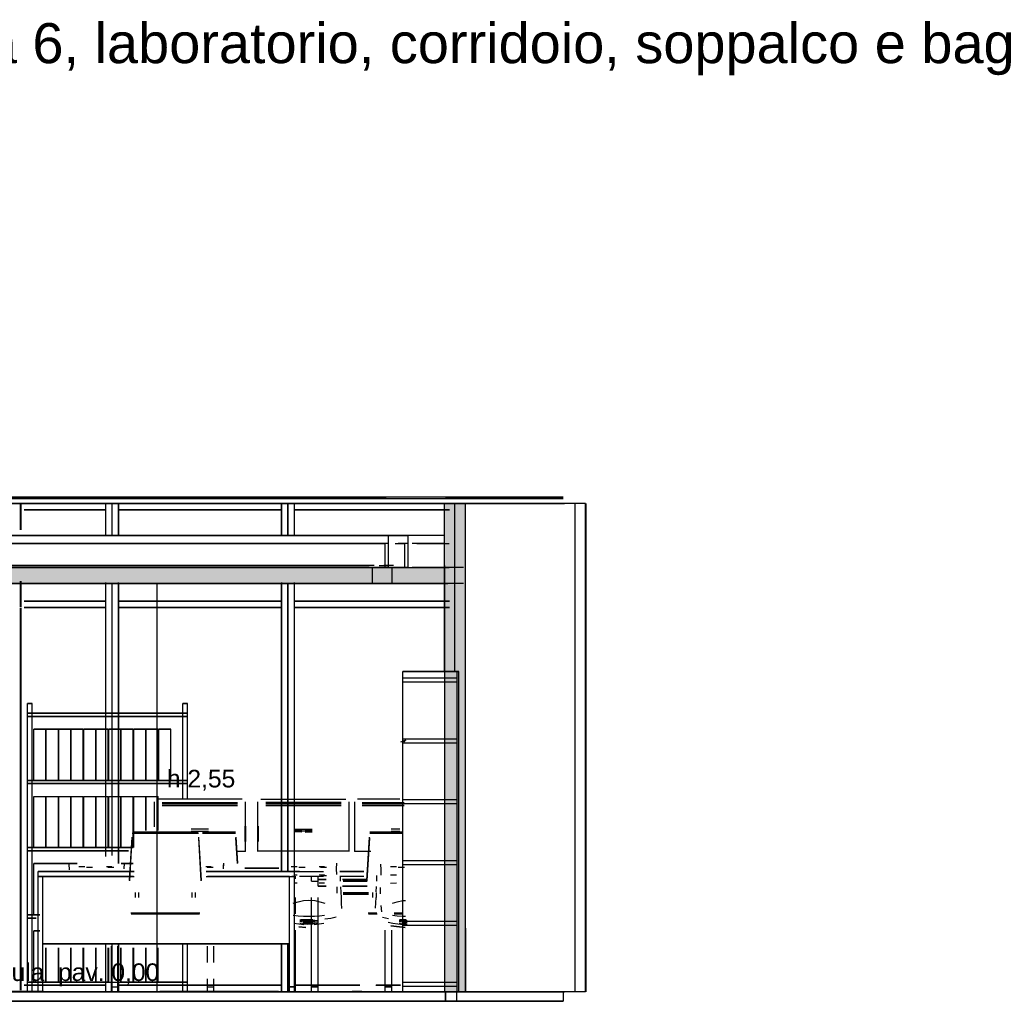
# Model space of a CAD drawing. Header units: millimetres. Extents: x -8297 to 34045, y -61360 to 6071.
# Tile 61 of 68: x 2852 to 9001, y -10060 to -3929. Entities that reach past the tile are written whole.
import ezdxf
from ezdxf.enums import TextEntityAlignment as Align

# ---------------------------------------------------------------- set-up
doc = ezdxf.new("R2010")
doc.units = ezdxf.units.MM
for name, color, linetype in [('S-QUOTE', 40, 'Continuous'), ('S-TAGLIO-CS', 9, 'Continuous'), ('S-TAGLIO-MURO', 7, 'Continuous'), ('S-TAGLIO-PAV', 33, 'Continuous'), ('S-TAGLIO-SOFF', 8, 'Continuous'), ('S-TESTI', 7, 'Continuous'), ('S-VISTA', 8, 'Continuous'), ('S-VISTA-ARREDI', 9, 'Continuous')]:
    doc.layers.add(name, color=color, linetype=linetype)
doc.styles.add('VISIO', font='arial.ttf')

msp = doc.modelspace()

# ---------------------------------------------------------------- hatches: boundary and pattern name
at = {"layer": 'S-TAGLIO-CS'}
msp.add_hatch(color=9, dxfattribs=at).paths.add_polyline_path([(5504, -7450), (5238, -7450), (2942, -7450), (854, -7450), (606, -7450), (396, -7450), (376, -7450), (376, -7352), (376, -7350), (396, -7350), (606, -7350), (1734, -7350), (2006, -7350), (5238, -7350), (5504, -7350), (5504, -7438), (5504, -7450)])
at = {"layer": 'S-TAGLIO-MURO'}
msp.add_hatch(color=7, dxfattribs=at).paths.add_polyline_path([(5522, -10000), (5504, -10000), (5504, -7338), (5504, -6950), (5522, -6950), (5636, -6950), (5636, -9604), (5636, -10000), (5522, -10000)])
at = {"layer": 'S-TAGLIO-PAV'}
for points in [[(3724, -10000), (2540, -10000), (2524, -10000), (2524, -9998), (3000, -9998), (3724, -9998), (3724, -10000)], [(4926, -10000), (3726, -10000), (3726, -9998), (4468, -9998), (4926, -9998), (4926, -10000)], [(5510, -10000), (5140, -10000), (5042, -10000), (5008, -10000), (4928, -10000), (4928, -9998), (4988, -9998), (5510, -9998), (5510, -10000)]]:
    msp.add_hatch(color=33, dxfattribs=at).paths.add_polyline_path(points)

# ---------------------------------------------------------------- linework, layer by layer
at = {"layer": 'S-QUOTE'}
msp.add_line((3710.9, -9998), (3710.9, -7450), dxfattribs=at)
at = {"layer": 'S-TAGLIO-CS'}
for p, q in [((5239, -7350), (2006.9, -7350)), ((5239, -7350), (5505, -7350)), ((5505, -7437.1), (5505, -7350)), ((5505, -7437.1), (5505, -7450)), ((2942.8, -7450), (854.5, -7450)), ((5239, -7450), (2942.8, -7450)), ((5505, -7450), (5239, -7450))]:
    msp.add_line(p, q, dxfattribs=at)
at = {"layer": 'S-TAGLIO-MURO'}
for p, q in [((5505, -6950), (5521.9, -6950)), ((5505, -7338.5), (5505, -6950)), ((5521.9, -6950), (5635, -6950)), ((5635, -9603.6), (5635, -6950)), ((5505, -7338.5), (5505, -10000)), ((5635, -9603.6), (5635, -10000)), ((5521.9, -10000), (5505, -10000)), ((5521.9, -10000), (5635, -10000))]:
    msp.add_line(p, q, dxfattribs=at)
at = {"layer": 'S-TAGLIO-PAV'}
for p, q in [((2999.4, -9998), (2523, -9998)), ((5007.9, -10000), (2539.8, -10000)), ((2999.4, -9998), (3723, -9998)), ((3723, -9999.2), (3723, -9998)), ((3723, -9999.2), (3723, -10000)), ((3723, -10000), (3724.8, -10000)), ((3724.9, -10000), (3726, -10000)), ((4468.1, -9998), (3726, -9998)), ((3726, -9999.2), (3726, -9998)), ((3726, -9999.2), (3726, -10000)), ((4468.1, -9998), (4926, -9998)), ((4926, -9998.8), (4926, -9998)), ((4926, -9998.8), (4926, -10000)), ((4928.1, -10000), (4926, -10000)), ((4928.1, -10000), (4929, -10000)), ((4988.9, -9998), (4929, -9998)), ((4929, -9998.2), (4929, -10000)), ((4988.9, -9998), (5510, -9998)), ((5041.6, -10000), (5007.9, -10000)), ((5141, -10000), (5041.6, -10000)), ((5141, -10000), (5510, -10000)), ((5510, -9999.8), (5510, -9998)), ((5510, -10052.4), (5510, -10000)), ((4931.2, -10060), (1274.6, -10060)), ((5007.9, -10060), (4931.2, -10060)), ((5041.6, -10060), (5007.9, -10060)), ((5141, -10060), (5041.6, -10060)), ((5510, -10060), (5141, -10060)), ((5510, -10052.4), (5510, -10060))]:
    msp.add_line(p, q, dxfattribs=at)
at = {"layer": 'S-TAGLIO-SOFF'}
for p, q in [((5007.9, -6920), (1274.6, -6920)), ((5041.6, -6920), (5007.9, -6920)), ((5141, -6920), (5041.6, -6920)), ((5141, -6920), (5510, -6920))]:
    msp.add_line(p, q, dxfattribs=at)
at = {"layer": 'S-VISTA'}
for p, q in [((400, -6920), (6245, -6920)), ((6245, -6910), (2255, -6910)), ((5580, -6920), (5510, -6920)), ((6245, -6920), (5580, -6920)), ((2370, -6950), (3389, -6950)), ((3390, -6950), (2371, -6950)), ((2857, -7115.5), (2857, -6955)), ((2857, -7115.5), (2857, -6955)), ((2857, -7115.5), (2857, -6955)), ((2857, -7115.5), (2857, -6955)), ((2861, -7115.5), (2861, -6955)), ((2861, -7115.5), (2861, -6955)), ((2861, -7115.5), (2861, -6955)), ((2861, -7115.5), (2861, -6955)), ((2879.5, -6990), (3389, -6990)), ((3389, -6990), (2880, -6990)), ((2880, -6990), (3389, -6990)), ((3390, -6990), (2880.5, -6990)), ((3389, -6950), (3429, -6950)), ((3389, -7150), (3389, -6950)), ((3389, -6990), (3389, -6950)), ((3389, -7141), (3389, -6990)), ((3389, -7141), (3389, -6990)), ((3430, -6950), (3390, -6950)), ((3390, -7150), (3390, -6950)), ((3390, -6990), (3390, -6950)), ((3429, -7150), (3429, -6950)), ((3429, -6950), (3469, -6950)), ((3429, -7150), (3429, -6950)), ((3430, -7150), (3430, -6950)), ((3470, -6950), (3430, -6950)), ((3430, -7150), (3430, -6950)), ((3469, -7150), (3469, -6950)), ((3469, -6950), (4487, -6950)), ((3469, -6990), (3469, -6950)), ((3469, -6990), (4487, -6990)), ((4488, -6990), (3469, -6990)), ((3469, -6990), (4488, -6990)), ((3469, -7141), (3469, -6990)), ((3469, -7141), (3469, -6990)), ((3470, -7150), (3470, -6950)), ((4488, -6950), (3470, -6950)), ((3470, -6990), (3470, -6950)), ((4488, -6990), (3470, -6990)), ((4487, -6950), (4527, -6950)), ((4487, -7150), (4487, -6950)), ((4487, -6990), (4487, -6950)), ((4528, -6950), (4488, -6950)), ((4488, -7150), (4488, -6950)), ((4488, -6990), (4488, -6950)), ((4488, -7141), (4488, -6990)), ((4488, -7141), (4488, -6990)), ((4527, -7150), (4527, -6950)), ((4527, -6950), (4567, -6950)), ((4527, -7150), (4527, -6950)), ((4528, -7150), (4528, -6950)), ((4568, -6950), (4528, -6950)), ((4528, -7150), (4528, -6950)), ((4567, -7150), (4567, -6950)), ((4567, -6950), (5586, -6950)), ((4567, -6990), (4567, -6950)), ((4567, -6990), (5535, -6990)), ((4568, -7150), (4568, -6950)), ((5587, -6950), (4568, -6950)), ((4568, -6990), (4568, -6950)), ((5536, -6990), (4568, -6990)), ((5535.1, -6990), (4568, -6990)), ((4568, -6990), (5535.1, -6990)), ((4568, -7141), (4568, -6990)), ((4568, -7141), (4568, -6990)), ((5505, -6950), (5570, -6950)), ((5505, -8000), (5505, -6950)), ((5570, -6950), (6255, -6950)), ((5570, -8000), (5570, -6950)), ((5586, -6950), (5626, -6950)), ((5627, -6950), (5587, -6950)), ((5627, -6950), (6255, -6950)), ((6255, -6950), (5627, -6950)), ((6320, -6950), (5635, -6950)), ((5635, -10000), (5635, -6950)), ((6385, -6950), (6320, -6950)), ((6320, -10000), (6320, -6950)), ((6385, -10000), (6385, -6950)), ((6385, -10000), (6385, -6950)), ((6389, -10000), (6389, -6950)), ((6389, -10000), (6389, -6950)), ((6389, -10000), (6389, -6950)), ((5155, -7150), (1071, -7150)), ((1877, -7150), (3205, -7150)), ((3213, -7150), (2855.5, -7150)), ((5503.3, -7150), (2891.9, -7150)), ((2899.1, -7150), (5277, -7150)), ((5277, -7150), (5155, -7150)), ((5155, -7200), (5155, -7150)), ((5277, -7200), (5277, -7150)), ((5277, -7200), (5277, -7150)), ((5155, -7200), (1071, -7200)), ((5155, -7200), (1071, -7200)), ((1091, -7200), (5135, -7200)), ((5135, -7350), (5135, -7200)), ((5155, -7350), (5155, -7200)), ((5196, -7200), (5257, -7200)), ((5277, -7200), (5216, -7200)), ((5277, -7200), (5216, -7200)), ((5257, -7350), (5257, -7200)), ((5277, -7350), (5277, -7200)), ((5277, -7350), (5277, -7200)), ((5503.3, -7200), (5302.4, -7200)), ((5503.3, -7200), (5302.4, -7200)), ((5332.6, -7200), (5533.5, -7200)), ((5155, -7350), (1071, -7350)), ((1091, -7350), (5135, -7350)), ((5065, -7338), (1161, -7338)), ((5065, -7350), (1161, -7350)), ((1171, -7350), (5055, -7350)), ((1191, -7338), (5035, -7338)), ((1191, -7350), (5035, -7350)), ((5055, -7450), (5055, -7350)), ((5096, -7338), (5157, -7338)), ((5096, -7350), (5157, -7350)), ((5116, -7350), (5177, -7350)), ((5187, -7338), (5126, -7338)), ((5187, -7350), (5126, -7350)), ((5135, -7350), (5257, -7350)), ((5277, -7350), (5155, -7350)), ((5177, -7450), (5177, -7350)), ((5177, -7450), (5177, -7350)), ((5257, -7350), (5206.8, -7350)), ((5223.6, -7350), (5526.1, -7350)), ((5226.4, -7350), (5277, -7350)), ((5503.3, -7350), (5302.4, -7350)), ((5525.6, -7350), (5322.8, -7350)), ((5332.6, -7350), (5533.5, -7350)), ((5570, -7350), (5505, -7350)), ((5505, -7450), (5505, -7350)), ((5622.7, -7350), (5570, -7350)), ((5570, -7450), (5570, -7350)), ((2857, -7597), (2857, -7436.5)), ((2857, -7597), (2857, -7436.5)), ((2857, -7597), (2857, -7436.5)), ((2857, -7597), (2857, -7436.5)), ((2861, -7597), (2861, -7436.5)), ((2861, -7597), (2861, -7436.5)), ((2861, -7597), (2861, -7436.5)), ((2861, -7597), (2861, -7436.5)), ((1171, -7450), (5055, -7450)), ((3305, -7450), (1777, -7450)), ((2229, -7450), (2857, -7450)), ((2853.3, -7450), (5526.1, -7450)), ((2854.6, -7450), (3313, -7450)), ((5177, -7450), (2874.6, -7450)), ((5525.6, -7450), (2888.8, -7450)), ((3161, -7450), (2890, -7450)), ((2893.8, -7450), (5503.8, -7450)), ((3389, -9154.6), (3389, -7443.1)), ((3389, -9154.6), (3389, -7443.1)), ((3389, -9150), (3389, -7450)), ((3390, -9150), (3390, -7450)), ((3429, -9150), (3429, -7450)), ((3429, -9150), (3429, -7450)), ((3430, -9150), (3430, -7450)), ((3430, -9150), (3430, -7450)), ((3469, -9154.6), (3469, -7443.1)), ((3469, -9154.6), (3469, -7443.1)), ((3469, -9200), (3469, -7450)), ((3470, -9200), (3470, -7450)), ((4487, -9250), (4487, -7450)), ((4488, -9204.9), (4488, -7443.1)), ((4488, -9204.9), (4488, -7443.1)), ((4488, -9250), (4488, -7450)), ((4527, -9250), (4527, -7450)), ((4527, -9250), (4527, -7450)), ((4528, -9250), (4528, -7450)), ((4528, -9250), (4528, -7450)), ((4567, -9250), (4567, -7450)), ((4568, -9204.9), (4568, -7443.1)), ((4568, -9204.9), (4568, -7443.1)), ((4568, -9250), (4568, -7450)), ((5055, -7450), (5177, -7450)), ((5570, -7450), (5505, -7450)), ((5622.7, -7450), (5570, -7450)), ((2879.5, -7560), (3389, -7560)), ((3390, -7560), (2880.5, -7560)), ((3389, -7600), (3389, -7560)), ((3390, -7600), (3390, -7560)), ((3469, -7560), (4487, -7560)), ((3469, -7600), (3469, -7560)), ((4488, -7560), (3470, -7560)), ((3470, -7600), (3470, -7560)), ((4487, -7600), (4487, -7560)), ((4488, -7600), (4488, -7560)), ((4567, -7560), (5535, -7560)), ((4567, -7600), (4567, -7560)), ((5536, -7560), (4568, -7560)), ((4568, -7600), (4568, -7560)), ((2857, -9990), (2857, -7603)), ((2857, -9990), (2857, -7603)), ((2857, -9990), (2857, -7603)), ((2857, -9990), (2857, -7603)), ((2861, -9990), (2861, -7603)), ((2861, -9990), (2861, -7603)), ((2861, -9990), (2861, -7603)), ((2861, -9990), (2861, -7603)), ((2879.5, -7600), (3389, -7600)), ((3390, -7600), (2880.5, -7600)), ((3469, -7600), (4487, -7600)), ((4488, -7600), (3470, -7600)), ((4567, -7600), (5535, -7600)), ((5536, -7600), (4568, -7600)), ((3389, -10000), (3389, -9700)), ((3389, -9960), (3389, -9708.3)), ((3389, -9960), (3389, -9708.3)), ((3390, -10000), (3390, -9700)), ((3429, -10000), (3429, -9700)), ((3429, -10000), (3429, -9700)), ((3430, -10000), (3430, -9700)), ((3430, -10000), (3430, -9700)), ((3469, -10000), (3469, -9700)), ((3469, -9960), (3469, -9708.3)), ((3469, -9960), (3469, -9708.3)), ((3470, -10000), (3470, -9700)), ((4487, -10000), (4487, -9700)), ((4488, -10000), (4488, -9700)), ((4488, -9960), (4488, -9708.3)), ((4488, -9960), (4488, -9708.3)), ((4527, -10000), (4527, -9700)), ((4527, -10000), (4527, -9700)), ((4528, -10000), (4528, -9700)), ((4528, -10000), (4528, -9700)), ((4567, -10000), (4567, -9700)), ((4568, -10000), (4568, -9700)), ((4568, -9960), (4568, -9708.3)), ((4568, -9960), (4568, -9708.3)), ((2879.5, -9960), (3389, -9960)), ((3389, -9960), (2880, -9960)), ((2880, -9960), (3389, -9960)), ((3390, -9960), (2880.5, -9960)), ((3389, -10000), (3389, -9960)), ((3390, -10000), (3390, -9960)), ((3469, -9960), (4487, -9960)), ((3469, -10000), (3469, -9960)), ((4488, -9960), (3469, -9960)), ((3469, -9960), (4488, -9960)), ((4488, -9960), (3470, -9960)), ((3470, -10000), (3470, -9960)), ((4487, -10000), (4487, -9960)), ((4488, -10000), (4488, -9960)), ((4567, -9960), (4974.6, -9960)), ((4567, -10000), (4567, -9960)), ((4975.6, -9960), (4568, -9960)), ((4568, -10000), (4568, -9960)), ((4975.2, -9960), (4568, -9960)), ((4568, -9960), (4975.2, -9960)), ((5076.5, -9960), (5229.4, -9960)), ((5229.7, -9960), (5077, -9960)), ((5077, -9960), (5229.7, -9960)), ((5230.4, -9960), (5077.5, -9960)), ((2523, -9998), (3723, -9998)), ((2523, -9998), (3723, -9998)), ((2523, -9998), (3723, -9998)), ((2523, -9998), (3723, -9998)), ((2523, -10000), (3723, -10000)), ((2523, -10000), (3723, -10000)), ((2523, -10000), (3723, -10000)), ((2523, -10000), (3723, -10000)), ((2873, -9998), (3723, -9998)), ((2873, -9998), (3723, -9998)), ((2873, -9998), (3723, -9998)), ((2873, -9998), (3723, -9998)), ((2873, -9998), (3723, -9998)), ((2873, -9998), (3723, -9998)), ((2873, -9998), (3723, -9998)), ((2873, -9998), (3723, -9998)), ((2873, -10000), (3723, -10000)), ((2873, -10000), (3723, -10000)), ((2873, -10000), (3723, -10000)), ((2873, -10000), (3723, -10000)), ((2873, -10000), (3723, -10000)), ((2873, -10000), (3723, -10000)), ((2873, -10000), (3723, -10000)), ((2873, -10000), (3723, -10000)), ((2879.5, -10000), (3389, -10000)), ((3390, -10000), (2880.5, -10000)), ((3389, -10000), (3429, -10000)), ((3430, -10000), (3390, -10000)), ((3429, -10000), (3469, -10000)), ((3470, -10000), (3430, -10000)), ((3469, -10000), (4487, -10000)), ((4488, -10000), (3470, -10000)), ((3726, -9998), (4926, -9998)), ((3726, -9998), (4926, -9998)), ((3726, -9998), (4926, -9998)), ((3726, -9998), (4926, -9998)), ((3726, -9998), (4926, -9998)), ((3726, -9998), (4926, -9998)), ((3726, -9998), (4926, -9998)), ((3726, -9998), (4926, -9998)), ((3726, -9998), (4926, -9998)), ((3726, -9998), (4926, -9998)), ((3726, -9998), (4926, -9998)), ((3726, -9998), (4926, -9998)), ((3726, -10000), (4926, -10000)), ((3726, -10000), (4926, -10000)), ((3726, -10000), (4926, -10000)), ((3726, -10000), (4926, -10000)), ((3726, -10000), (4926, -10000)), ((3726, -10000), (4926, -10000)), ((3726, -10000), (4926, -10000)), ((3726, -10000), (4926, -10000)), ((3726, -10000), (4926, -10000)), ((3726, -10000), (4926, -10000)), ((3726, -10000), (4926, -10000)), ((3726, -10000), (4926, -10000)), ((4487, -10000), (4527, -10000)), ((4528, -10000), (4488, -10000)), ((4527, -10000), (4567, -10000)), ((4568, -10000), (4528, -10000)), ((4567, -10000), (5535, -10000)), ((5536, -10000), (4568, -10000)), ((4929, -9998), (5529, -9998)), ((4929, -9998), (5529, -9998)), ((4929, -9998), (5529, -9998)), ((4929, -9998), (5529, -9998)), ((4929, -9998), (5529, -9998)), ((4929, -9998), (5510, -9998)), ((4929, -9998), (5529, -9998)), ((4929, -9998), (5510, -9998)), ((4929, -9998), (5510, -9998)), ((4929, -9998), (5510, -9998)), ((4929, -10000), (5529, -10000)), ((4929, -10000), (5529, -10000)), ((4929, -10000), (5529, -10000)), ((4929, -10000), (5529, -10000)), ((4929, -10000), (5529, -10000)), ((4929, -10000), (5529, -10000)), ((4929, -10000), (5510, -10000)), ((4929, -10000), (5510, -10000)), ((4929, -10000), (5510, -10000)), ((4929, -10000), (5510, -10000)), ((5505, -10000), (5570, -10000)), ((5510, -9998), (5580, -9998)), ((5580, -10000), (5510, -10000)), ((5510, -10000), (5510, -10060)), ((5510, -10000), (5580, -10000)), ((5570, -10000), (6255, -10000)), ((5580, -9998), (6129, -9998)), ((6245, -10000), (5580, -10000)), ((5580, -10000), (5580, -10060)), ((5580, -10000), (6129, -10000)), ((6320, -10000), (5635, -10000)), ((6132, -9998), (6245, -9998)), ((6132, -10000), (6245, -10000)), ((6245, -10000), (6245, -10060)), ((6385, -10000), (6320, -10000)), ((400, -10060), (6245, -10060)), ((5580, -10060), (5510, -10060)), ((6245, -10060), (5580, -10060)), ((6245, -10030), (6245, -10060))]:
    msp.add_line(p, q, dxfattribs=at)
at = {"layer": 'S-VISTA-ARREDI'}
for p, q in [((5595, -8000), (5245, -8000)), ((5245, -8000), (5595, -8000)), ((5245, -10000), (5245, -8000)), ((5245, -10000), (5245, -8000)), ((5595, -8000), (5245, -8000)), ((5245, -8000), (5595, -8000)), ((5245, -10000), (5245, -8000)), ((5245, -10000), (5245, -8000)), ((5245, -8040), (5583, -8040)), ((5583, -10000), (5583, -8000)), ((5595, -10000), (5595, -8000)), ((5595, -10000), (5595, -8000)), ((5595, -10000), (5595, -8000)), ((5245, -8065), (5583, -8065)), ((2900, -8200), (2930, -8200)), ((2930, -8200), (2900, -8200)), ((2900, -10000), (2900, -8200)), ((2900, -10000), (2900, -8200)), ((2900, -8200), (2930, -8200)), ((2930, -8200), (2900, -8200)), ((2900, -10000), (2900, -8200)), ((2900, -10000), (2900, -8200)), ((2930, -10000), (2930, -8200)), ((2930, -10000), (2930, -8200)), ((2930, -8350), (2930, -8200)), ((2930, -8350), (2930, -8200)), ((3870, -8200), (3900, -8200)), ((3900, -8200), (3870, -8200)), ((3870, -8800), (3870, -8200)), ((3870, -8800), (3870, -8200)), ((3870, -8200), (3900, -8200)), ((3900, -8200), (3870, -8200)), ((3870, -8800), (3870, -8200)), ((3870, -8800), (3870, -8200)), ((3900, -8800), (3900, -8200)), ((3900, -8800), (3900, -8200)), ((3900, -8800), (3900, -8200)), ((3900, -8800), (3900, -8200)), ((2902, -8260), (3898, -8260)), ((3898, -8260), (2902, -8260)), ((2902, -8280), (3898, -8280)), ((3898, -8280), (2902, -8280)), ((2940, -8360), (3015, -8360)), ((3015, -8360), (2940, -8360)), ((2940, -8680), (2940, -8360)), ((3015, -8680), (3015, -8360)), ((3018, -8360), (3093, -8360)), ((3093, -8360), (3018, -8360)), ((3018, -8680), (3018, -8360)), ((3093, -8680), (3093, -8360)), ((3096, -8360), (3171, -8360)), ((3171, -8360), (3096, -8360)), ((3096, -8680), (3096, -8360)), ((3171, -8680), (3171, -8360)), ((3174, -8360), (3249, -8360)), ((3249, -8360), (3174, -8360)), ((3174, -8680), (3174, -8360)), ((3249, -8680), (3249, -8360)), ((3252, -8360), (3327, -8360)), ((3327, -8360), (3252, -8360)), ((3252, -8680), (3252, -8360)), ((3327, -8680), (3327, -8360)), ((3330, -8360), (3405, -8360)), ((3405, -8360), (3330, -8360)), ((3330, -8680), (3330, -8360)), ((3405, -8680), (3405, -8360)), ((3408, -8360), (3483, -8360)), ((3483, -8360), (3408, -8360)), ((3408, -8680), (3408, -8360)), ((3483, -8680), (3483, -8360)), ((3486, -8360), (3561, -8360)), ((3561, -8360), (3486, -8360)), ((3486, -8680), (3486, -8360)), ((3561, -8680), (3561, -8360)), ((3564, -8360), (3639, -8360)), ((3639, -8360), (3564, -8360)), ((3564, -8680), (3564, -8360)), ((3639, -8680), (3639, -8360)), ((3642, -8360), (3717, -8360)), ((3717, -8360), (3642, -8360)), ((3642, -8680), (3642, -8360)), ((3717, -8680), (3717, -8360)), ((3720, -8360), (3795, -8360)), ((3795, -8360), (3720, -8360)), ((3720, -8680), (3720, -8360)), ((3795, -8680), (3795, -8360)), ((3795, -8680), (3795, -8360)), ((5245, -8420), (5583, -8420)), ((5262, -8428), (5230, -8442)), ((5233, -8440), (5265, -8426)), ((5245, -8445), (5583, -8445)), ((5251, -8442), (5263, -8426.5)), ((2902, -8680), (3898, -8680)), ((3898, -8680), (2902, -8680)), ((2902, -8700), (3898, -8700)), ((3898, -8700), (2902, -8700)), ((2930, -8750), (2930, -8700)), ((2930, -8750), (2930, -8700)), ((2940, -8680), (3015, -8680)), ((3015, -8680), (2940, -8680)), ((3018, -8680), (3093, -8680)), ((3093, -8680), (3018, -8680)), ((3096, -8680), (3171, -8680)), ((3171, -8680), (3096, -8680)), ((3174, -8680), (3249, -8680)), ((3249, -8680), (3174, -8680)), ((3252, -8680), (3327, -8680)), ((3327, -8680), (3252, -8680)), ((3330, -8680), (3405, -8680)), ((3405, -8680), (3330, -8680)), ((3408, -8680), (3483, -8680)), ((3483, -8680), (3408, -8680)), ((3486, -8680), (3561, -8680)), ((3561, -8680), (3486, -8680)), ((3564, -8680), (3639, -8680)), ((3639, -8680), (3564, -8680)), ((3642, -8680), (3717, -8680)), ((3717, -8680), (3642, -8680)), ((3720, -8680), (3795, -8680)), ((3795, -8680), (3720, -8680)), ((2940, -8780), (3015, -8780)), ((2940, -9100), (2940, -8780)), ((3015, -9100), (3015, -8780)), ((3018, -8780), (3093, -8780)), ((3018, -9100), (3018, -8780)), ((3093, -9100), (3093, -8780)), ((3096, -8780), (3171, -8780)), ((3096, -9100), (3096, -8780)), ((3171, -9100), (3171, -8780)), ((3174, -8780), (3249, -8780)), ((3174, -9100), (3174, -8780)), ((3249, -9100), (3249, -8780)), ((3252, -8780), (3327, -8780)), ((3252, -9100), (3252, -8780)), ((3327, -9100), (3327, -8780)), ((3330, -8780), (3405, -8780)), ((3330, -9100), (3330, -8780)), ((3405, -9100), (3405, -8780)), ((3408, -8780), (3483, -8780)), ((3408, -9100), (3408, -8780)), ((3483, -9100), (3483, -8780)), ((3486, -8780), (3561, -8780)), ((3486, -9100), (3486, -8780)), ((3561, -9100), (3561, -8780)), ((3564, -8780), (3639, -8780)), ((3564, -9100), (3564, -8780)), ((3639, -8993.3), (3639, -8780)), ((3642, -8780), (3717, -8780)), ((3642, -8993.3), (3642, -8780)), ((3717, -8993.3), (3717, -8780)), ((3692, -8815), (3692, -8969)), ((3692, -8816), (3692, -8970)), ((4242, -8797), (3711, -8797)), ((4242, -8797), (3711, -8797)), ((3741, -8818), (4212, -8818)), ((3741, -8818), (4212, -8818)), ((3977, -8824), (3741, -8824)), ((3741, -8824), (4212, -8824)), ((3741, -8836), (4212, -8836)), ((4212, -8836), (3741, -8836)), ((4212, -8824), (3977, -8824)), ((4261, -9123), (4261, -8815)), ((4261, -9124), (4261, -8816)), ((4339, -9123), (4339, -8815)), ((4339, -9124), (4339, -8816)), ((4358, -8797), (4889, -8797)), ((4358, -8797), (4889, -8797)), ((4859, -8818), (4388, -8818)), ((4859, -8818), (4388, -8818)), ((4388, -8824), (4623, -8824)), ((4859, -8824), (4388, -8824)), ((4859, -8836), (4388, -8836)), ((4388, -8836), (4859, -8836)), ((4623, -8824), (4859, -8824)), ((4908, -8815), (4908, -9123)), ((4908, -8816), (4908, -9124)), ((4942, -8815), (4942, -9123)), ((4942, -8816), (4942, -9124)), ((5226.5, -8797), (4961, -8797)), ((5226.5, -8797), (4961, -8797)), ((4991, -8818), (5252.7, -8818)), ((4991, -8818), (5252.7, -8818)), ((5227, -8824), (4991, -8824)), ((4991, -8824), (5252.7, -8824)), ((4991, -8836), (5252.7, -8836)), ((5252.7, -8836), (4991, -8836)), ((5245, -8800), (5583, -8800)), ((5245, -8825), (5583, -8825)), ((4259, -8965), (4259, -9061)), ((4259, -9062), (4259, -8965)), ((4259, -8966), (4259, -9062)), ((4261, -8965), (4261, -9061)), ((4261, -8966), (4261, -9062)), ((4339, -8965), (4339, -9061)), ((4339, -8966), (4339, -9062)), ((4341, -8965), (4341, -9061)), ((4341, -9062), (4341, -8965)), ((4341, -8966), (4341, -9062)), ((3537, -9305), (3554, -9035)), ((3553, -9038), (3537, -9308)), ((3555, -9009), (3968, -9009)), ((3556, -9001), (3967, -9001)), ((4031, -8985), (3922, -8985)), ((3922, -8997), (4031, -8997)), ((3969, -9035), (3986, -9305)), ((3986, -9308), (3970, -9038)), ((3994, -9001), (4200, -9001)), ((3994, -9009), (4200, -9009)), ((4202, -9035), (4212.2, -9197)), ((4212.2, -9200), (4202, -9038)), ((4569, -8985), (4678, -8985)), ((4569, -8989), (4613, -8990)), ((4678, -8997), (4569, -8997)), ((4613, -9003), (4569, -9002)), ((4678, -8989), (4634, -8990)), ((4634, -9003), (4678, -9002)), ((5019, -9305), (5036, -9035)), ((5036, -9038), (5019, -9308)), ((5038, -9001), (5244, -9001)), ((5038, -9009), (5244, -9009)), ((5226.5, -8985), (5172, -8985)), ((5172, -8997), (5226.5, -8997)), ((2902, -9100), (3531.1, -9100)), ((3531.1, -9100), (2902, -9100)), ((2930, -9200), (2930, -9100)), ((2930, -9200), (2930, -9100)), ((2940, -9100), (3015, -9100)), ((3015, -9100), (2940, -9100)), ((3018, -9100), (3093, -9100)), ((3093, -9100), (3018, -9100)), ((3096, -9100), (3171, -9100)), ((3171, -9100), (3096, -9100)), ((3174, -9100), (3249, -9100)), ((3249, -9100), (3174, -9100)), ((3252, -9100), (3327, -9100)), ((3327, -9100), (3252, -9100)), ((3330, -9100), (3405, -9100)), ((3405, -9100), (3330, -9100)), ((3408, -9100), (3483, -9100)), ((3483, -9100), (3408, -9100)), ((3486, -9100), (3561, -9100)), ((3561, -9100), (3486, -9100)), ((2902, -9120), (3531.1, -9120)), ((3531.1, -9120), (2902, -9120)), ((4209.3, -9123), (4261, -9123)), ((4908, -9123), (4339, -9123)), ((4942, -9123), (5045.5, -9123)), ((2940, -9200), (3015, -9200)), ((3015, -9200), (2940, -9200)), ((2940, -9520), (2940, -9200)), ((3018, -9200), (3093, -9200)), ((3093, -9200), (3018, -9200)), ((3096, -9200), (3171, -9200)), ((3171, -9200), (3096, -9200)), ((3159, -9203), (3160, -9238)), ((3159, -9203), (3160, -9238)), ((3159, -9203), (3160, -9238)), ((3174, -9200), (3211.5, -9200)), ((3211.5, -9200), (3174, -9200)), ((3221, -9218), (3258, -9217)), ((3394, -9217), (3428, -9217)), ((3486, -9200), (3561, -9200)), ((3561, -9200), (3486, -9200)), ((3504, -9233), (3506, -9197)), ((3504, -9233), (3506, -9197)), ((3504, -9233), (3506, -9197)), ((4014, -9217), (4048, -9217)), ((4124, -9233), (4126, -9197)), ((4125, -9215), (4126, -9197)), ((4125, -9215), (4126, -9197)), ((4486, -9203), (4487, -9238)), ((4486, -9203), (4487, -9238)), ((4486, -9203), (4487, -9238)), ((4548, -9218), (4585, -9217)), ((4548, -9218), (4585, -9217)), ((4548, -9218), (4585, -9217)), ((4721, -9217), (4755, -9217)), ((4831, -9233), (4833, -9197)), ((4831, -9233), (4833, -9197)), ((4831, -9233), (4833, -9197)), ((5106, -9203), (5107, -9238)), ((5106, -9203), (5107, -9238)), ((5106, -9203), (5107, -9238)), ((5168, -9218), (5205, -9217)), ((5245, -9180), (5583, -9180)), ((5245, -9205), (5583, -9205)), ((2967, -9250), (3567, -9250)), ((3567, -9250), (2967, -9250)), ((2967, -9280), (2967, -9250)), ((2967, -9280), (2967, -9250)), ((2967, -9280), (3567, -9280)), ((2967, -9280), (2997, -9280)), ((2997, -9280), (2967, -9280)), ((2967, -10000), (2967, -9280)), ((2967, -10000), (2967, -9280)), ((2997, -10000), (2997, -9280)), ((2997, -10000), (2997, -9280)), ((2997, -9280), (3561.7, -9280)), ((3561.7, -9280), (2997, -9280)), ((2997, -9700), (2997, -9280)), ((2997, -9700), (2997, -9280)), ((3307, -9224), (3268, -9225)), ((3440, -9224), (3403, -9225)), ((3500, -9250), (3550, -9250)), ((3550, -9250), (3500, -9250)), ((4017, -9250), (4567, -9250)), ((4567, -9250), (4017, -9250)), ((4017, -9280), (4567, -9280)), ((4060, -9224), (4023, -9225)), ((4023.7, -9280), (4537, -9280)), ((4537, -9280), (4023.7, -9280)), ((4200, -9250), (4450, -9250)), ((4450, -9250), (4200, -9250)), ((4450, -9250), (4200, -9250)), ((4200, -9250), (4450, -9250)), ((4320, -9228), (4256.7, -9228)), ((4256.7, -9228), (4320, -9228)), ((4320, -9250), (4256.7, -9250)), ((4256.7, -9250), (4320, -9250)), ((4280, -9228), (4470, -9228)), ((4470, -9228), (4280, -9228)), ((4280, -9250), (4470, -9250)), ((4470, -9250), (4280, -9250)), ((4537, -9280), (4567, -9280)), ((4537, -10000), (4537, -9280)), ((4537, -9700), (4537, -9280)), ((4537, -9700), (4537, -9280)), ((4550, -9250), (4600, -9250)), ((4600, -9250), (4550, -9250)), ((4550, -9250), (4650, -9250)), ((4567, -9280), (4552, -9280)), ((4566.5, -9269.5), (4585, -9269)), ((4567, -9280), (4567, -9250)), ((4567, -9280), (4567, -9250)), ((4567, -10000), (4567, -9280)), ((4567, -10000), (4567, -9280)), ((4575, -9294), (4575, -9278)), ((4634, -9224), (4595, -9225)), ((4600, -9278), (4650, -9278)), ((4650, -9250), (4750, -9250)), ((4650, -9278), (4750, -9278)), ((4675, -9278), (4715, -9278)), ((4675, -9310), (4675, -9278)), ((4715, -9310), (4715, -9278)), ((4721, -9269), (4755, -9268)), ((4721, -9269), (4755, -9268)), ((4721, -9269), (4755, -9268)), ((4767, -9224), (4730, -9225)), ((4767, -9276), (4730, -9277)), ((4767, -9276), (4730, -9277)), ((4767, -9276), (4730, -9277)), ((4832, -9268), (4831, -9233)), ((4850, -9250), (5000, -9250)), ((5000, -9250), (4850, -9250)), ((5000, -9250), (4850, -9250)), ((4850, -9250), (5000, -9250)), ((4850, -9278), (5000, -9278)), ((4856, -9310), (4855, -9276)), ((4856, -9310), (4855, -9276)), ((4856, -9310), (4855, -9276)), ((5080, -9275), (5079, -9309)), ((5080, -9275), (5079, -9309)), ((5080, -9275), (5079, -9309)), ((5107, -9238), (5107, -9272)), ((5107, -9238), (5107, -9272)), ((5107, -9238), (5107, -9272)), ((5168, -9270), (5205, -9269)), ((5168, -9270), (5205, -9269)), ((5168, -9270), (5205, -9269)), ((5254, -9224), (5215, -9225)), ((4566.5, -9320.5), (4585, -9320)), ((4675, -9310), (4715, -9310)), ((4675, -9310), (4715, -9310)), ((4715, -9300), (4766, -9300)), ((4766, -9300), (4715, -9300)), ((4715, -9340), (4715, -9300)), ((4715, -9340), (4715, -9300)), ((4715, -9340), (4766, -9340)), ((4766, -9340), (4715, -9340)), ((4721, -9320), (4755, -9320)), ((4721, -9320), (4755, -9320)), ((4721, -9320), (4755, -9320)), ((4833, -9344), (4833, -9385)), ((4859, -9378), (4858, -9344)), ((4859, -9378), (4858, -9344)), ((4859, -9378), (4858, -9344)), ((4867.9, -9300), (5020.7, -9300)), ((5020.7, -9300), (4867.9, -9300)), ((4867.9, -9340), (5020.7, -9340)), ((5020.7, -9340), (4867.9, -9340)), ((4871.1, -9310), (5022.6, -9310)), ((5022.6, -9310), (4871.1, -9310)), ((5077, -9343), (5076, -9377)), ((5077, -9343), (5076, -9377)), ((5077, -9343), (5076, -9377)), ((5168, -9321), (5205, -9320)), ((3573, -9381), (3573, -9412)), ((3573, -9381), (3573, -9412)), ((3596, -9412), (3596, -9381)), ((3596, -9412), (3596, -9381)), ((3927, -9381), (3927, -9412)), ((3927, -9381), (3927, -9412)), ((3950, -9412), (3950, -9381)), ((3950, -9412), (3950, -9381)), ((4861, -9412), (4859, -9378)), ((4861, -9412), (4859, -9378)), ((4861, -9412), (4859, -9378)), ((4871.1, -9382), (5022.6, -9382)), ((5022.6, -9382), (4871.1, -9382)), ((4871.1, -9382), (5022.6, -9382)), ((5022.6, -9382), (4871.1, -9382)), ((4871.1, -9390), (5022.6, -9390)), ((5022.6, -9390), (4871.1, -9390)), ((5029.5, -9382), (4877.9, -9382)), ((4877.9, -9382), (5029.5, -9382)), ((5029.5, -9382), (4877.9, -9382)), ((4877.9, -9382), (5029.5, -9382)), ((5029.5, -9390), (4877.9, -9390)), ((4877.9, -9390), (5029.5, -9390)), ((5056, -9381), (5056, -9412)), ((5056, -9381), (5056, -9412)), ((5079, -9412), (5079, -9381)), ((5079, -9412), (5079, -9381)), ((5106, -9388), (5106, -9349)), ((5106, -9388), (5106, -9349)), ((5106, -9388), (5106, -9349)), ((4559, -9448), (4590, -9438)), ((4559, -9448), (4590, -9438)), ((4559, -9448), (4590, -9438)), ((4575, -9513.1), (4575, -9411.5)), ((4575, -9513.1), (4575, -9411.5)), ((4590, -9438), (4624, -9431)), ((4590, -9438), (4624, -9431)), ((4590, -9438), (4624, -9431)), ((4624, -9431), (4658, -9429)), ((4624, -9431), (4658, -9429)), ((4624, -9431), (4658, -9429)), ((4658, -9429), (4694, -9431)), ((4658, -9429), (4694, -9431)), ((4658, -9429), (4694, -9431)), ((4675, -9970), (4675, -9411.5)), ((4675, -9513.1), (4675, -9411.5)), ((4694, -9431), (4727, -9438)), ((4694, -9431), (4727, -9438)), ((4694, -9431), (4727, -9438)), ((4715, -9970), (4715, -9411.5)), ((4715, -9970), (4715, -9411.5)), ((4727, -9438), (4757, -9448)), ((4727, -9438), (4757, -9448)), ((4727, -9438), (4757, -9448)), ((4862, -9446), (4861, -9412)), ((4862, -9446), (4861, -9412)), ((4862, -9446), (4861, -9412)), ((4863, -9480), (4862, -9446)), ((4863, -9480), (4862, -9446)), ((4863, -9480), (4862, -9446)), ((5074, -9445), (5072, -9479)), ((5074, -9445), (5072, -9479)), ((5074, -9445), (5072, -9479)), ((5075, -9411), (5074, -9445)), ((5075, -9411), (5074, -9445)), ((5075, -9411), (5074, -9445)), ((5107, -9462), (5111, -9502)), ((5107, -9462), (5111, -9502)), ((5107, -9462), (5111, -9502)), ((5179, -9448), (5210, -9438)), ((5179, -9448), (5210, -9438)), ((5179, -9448), (5210, -9438)), ((5210, -9438), (5244, -9431)), ((5210, -9438), (5244, -9431)), ((5210, -9438), (5244, -9431)), ((5244, -9431), (5261, -9430)), ((5244, -9431), (5261, -9430)), ((5244, -9431), (5261, -9430)), ((2902, -9520), (2954.4, -9520)), ((2954.4, -9520), (2902, -9520)), ((2940, -9520), (2977.5, -9520)), ((2977.5, -9520), (2940, -9520)), ((3546, -9508), (3977, -9508)), ((3548, -9513), (3975, -9513)), ((4590, -9528), (4559, -9525)), ((4590, -9528), (4559, -9525)), ((4590, -9528), (4559, -9525)), ((4624, -9531), (4590, -9528)), ((4624, -9531), (4590, -9528)), ((4624, -9531), (4590, -9528)), ((4658, -9531), (4624, -9531)), ((4658, -9531), (4624, -9531)), ((4658, -9531), (4624, -9531)), ((4692, -9531), (4658, -9531)), ((4692, -9531), (4658, -9531)), ((4692, -9531), (4658, -9531)), ((4725, -9528), (4692, -9531)), ((4725, -9528), (4692, -9531)), ((4725, -9528), (4692, -9531)), ((4756, -9525), (4725, -9528)), ((4756, -9525), (4725, -9528)), ((4756, -9525), (4725, -9528)), ((5029, -9508), (5082.9, -9508)), ((5031, -9513), (5084.4, -9513)), ((5210, -9528), (5179, -9525)), ((5210, -9528), (5179, -9525)), ((5210, -9528), (5179, -9525)), ((5190.6, -9508), (5244.5, -9508)), ((5191.1, -9513), (5244.5, -9513)), ((5244, -9531), (5210, -9528)), ((5244, -9531), (5210, -9528)), ((5244, -9531), (5210, -9528)), ((5261, -9531), (5244, -9531)), ((5261, -9531), (5244, -9531)), ((5261, -9531), (5244, -9531)), ((2902, -9540), (2954.4, -9540)), ((2954.4, -9540), (2902, -9540)), ((2930, -9600), (2930, -9550)), ((2930, -9600), (2930, -9550)), ((4563, -9572), (4594, -9577)), ((4594, -9577), (4626, -9580)), ((4594, -9577), (4626, -9580)), ((4594, -9577), (4626, -9580)), ((4632, -9554), (4601, -9553)), ((4632, -9558), (4601, -9556)), ((4632, -9565), (4601, -9562)), ((4632, -9576), (4601, -9572)), ((4645, -9552), (4608, -9551)), ((4621, -9554), (4652, -9555)), ((4621, -9558), (4652, -9559)), ((4621, -9566), (4652, -9567)), ((4621, -9576), (4652, -9578)), ((4621, -9576), (4652, -9578)), ((4621, -9576), (4652, -9578)), ((4662, -9555), (4632, -9554)), ((4663, -9558), (4632, -9558)), ((4663, -9566), (4632, -9565)), ((4663, -9577), (4632, -9576)), ((4663, -9577), (4632, -9576)), ((4663, -9577), (4632, -9576)), ((4682, -9552), (4645, -9552)), ((4652, -9555), (4683, -9555)), ((4652, -9555), (4683, -9555)), ((4652, -9555), (4683, -9555)), ((4652, -9559), (4683, -9558)), ((4652, -9559), (4683, -9558)), ((4652, -9559), (4683, -9558)), ((4652, -9567), (4683, -9566)), ((4652, -9567), (4683, -9566)), ((4652, -9567), (4683, -9566)), ((4652, -9578), (4683, -9577)), ((4652, -9578), (4683, -9577)), ((4652, -9578), (4683, -9577)), ((4693, -9554), (4662, -9555)), ((4693, -9554), (4662, -9555)), ((4693, -9554), (4662, -9555)), ((4694, -9557), (4663, -9558)), ((4694, -9557), (4663, -9558)), ((4694, -9557), (4663, -9558)), ((4694, -9564), (4663, -9566)), ((4694, -9564), (4663, -9566)), ((4694, -9564), (4663, -9566)), ((4694, -9575), (4663, -9577)), ((4694, -9575), (4663, -9577)), ((4694, -9575), (4663, -9577)), ((4682, -9552), (4663.5, -9552)), ((4682, -9552), (4663.5, -9552)), ((4683, -9555), (4717, -9553)), ((4683, -9555), (4717, -9553)), ((4683, -9555), (4717, -9553)), ((4683, -9558), (4717, -9556)), ((4683, -9558), (4717, -9556)), ((4683, -9558), (4717, -9556)), ((4683, -9566), (4717, -9563)), ((4683, -9566), (4717, -9563)), ((4683, -9566), (4717, -9563)), ((4683, -9577), (4717, -9572)), ((4683, -9577), (4717, -9572)), ((4683, -9577), (4717, -9572)), ((4690, -9580), (4721, -9577)), ((4690, -9580), (4721, -9577)), ((4690, -9580), (4721, -9577)), ((4721, -9577), (4752, -9572)), ((4721, -9577), (4752, -9572)), ((4721, -9577), (4752, -9572)), ((4794, -9542), (4757, -9547)), ((4794, -9542), (4757, -9547)), ((4794, -9542), (4757, -9547)), ((4829, -9535), (4794, -9542)), ((4829, -9535), (4794, -9542)), ((4829, -9535), (4794, -9542)), ((5154, -9544), (5118, -9537)), ((5154, -9544), (5118, -9537)), ((5154, -9544), (5118, -9537)), ((5153, -9566), (5183, -9572)), ((5153, -9566), (5183, -9572)), ((5153, -9566), (5183, -9572)), ((5169, -9589), (5259, -9599)), ((5259, -9599), (5169, -9589)), ((5169, -9589), (5259, -9599)), ((5259, -9599), (5169, -9589)), ((5169, -9589), (5259, -9599)), ((5259, -9599), (5169, -9589)), ((5183, -9572), (5214, -9577)), ((5183, -9572), (5214, -9577)), ((5183, -9572), (5214, -9577)), ((5214, -9577), (5246, -9580)), ((5214, -9577), (5246, -9580)), ((5214, -9577), (5246, -9580)), ((5252, -9554), (5221, -9553)), ((5252, -9558), (5221, -9556)), ((5252, -9565), (5221, -9562)), ((5252, -9576), (5221, -9572)), ((5265, -9552), (5228, -9551)), ((5241, -9554), (5272, -9555)), ((5241, -9558), (5272, -9559)), ((5241, -9566), (5272, -9567)), ((5241, -9576), (5272, -9578)), ((5241, -9576), (5272, -9578)), ((5241, -9576), (5272, -9578)), ((5245, -9560), (5583, -9560)), ((5245, -9585), (5583, -9585)), ((5267, -9554.5), (5252, -9554)), ((5267.5, -9558), (5252, -9558)), ((5267.5, -9565.5), (5252, -9565)), ((5267.5, -9576.5), (5252, -9576)), ((5267.5, -9576.5), (5252, -9576)), ((5267.5, -9576.5), (5252, -9576)), ((2940, -9620), (2977.5, -9620)), ((2977.5, -9620), (2940, -9620)), ((2940, -9940), (2940, -9620)), ((4575, -9970), (4575, -9614.6)), ((4575, -9970), (4575, -9614.6)), ((4594, -9594), (4639, -9599)), ((4639, -9599), (4594, -9594)), ((4594, -9594), (4639, -9599)), ((4639, -9599), (4594, -9594)), ((4594, -9594), (4639, -9599)), ((4639, -9599), (4594, -9594)), ((4675, -9970), (4675, -9614.6)), ((5135, -9970), (5135, -9614.6)), ((5135, -9970), (5135, -9614.6)), ((5175, -9970), (5175, -9614.6)), ((2997, -9700), (4537, -9700)), ((4537, -9700), (2997, -9700)), ((3870, -10000), (3870, -9700)), ((3870, -10000), (3870, -9700)), ((3870, -10000), (3870, -9700)), ((3870, -10000), (3870, -9700)), ((3900, -10000), (3900, -9700)), ((3900, -10000), (3900, -9700)), ((3900, -10000), (3900, -9700)), ((3900, -10000), (3900, -9700)), ((4537, -10000), (4537, -9691.4)), ((3015, -9940), (3015, -9726.7)), ((3018, -9940), (3018, -9726.7)), ((3093, -9940), (3093, -9726.7)), ((3096, -9940), (3096, -9726.7)), ((3171, -9940), (3171, -9726.7)), ((3174, -9940), (3174, -9726.7)), ((3249, -9940), (3249, -9726.7)), ((3252, -9940), (3252, -9726.7)), ((3327, -9940), (3327, -9726.7)), ((3330, -9940), (3330, -9726.7)), ((3405, -9940), (3405, -9726.7)), ((3408, -9940), (3408, -9726.7)), ((3425, -9970), (3425, -9716.2)), ((3425, -9919.2), (3425, -9716.2)), ((3465, -9970), (3465, -9716.2)), ((3465, -9970), (3465, -9716.2)), ((3483, -9940), (3483, -9726.7)), ((3486, -9940), (3486, -9726.7)), ((3561, -9940), (3561, -9726.7)), ((3564, -9940), (3564, -9726.7)), ((3639, -9940), (3639, -9726.7)), ((3642, -9940), (3642, -9726.7)), ((3717, -9940), (3717, -9726.7)), ((4025, -9817.7), (4025, -9716.2)), ((4065, -9817.7), (4065, -9716.2)), ((4065, -9817.7), (4065, -9716.2)), ((4535, -9970), (4535, -9716.2)), ((4535, -9970), (4535, -9716.2)), ((5175, -9970), (5175, -9716.2)), ((2902, -9940), (3898, -9940)), ((3373.8, -9940), (2902, -9940)), ((2902, -9960), (3373.8, -9960)), ((3373.8, -9960), (2902, -9960)), ((2930, -10000), (2930, -9950)), ((2930, -10000), (2930, -9950)), ((2940, -9940), (3015, -9940)), ((3015, -9940), (2940, -9940)), ((3018, -9940), (3093, -9940)), ((3093, -9940), (3018, -9940)), ((3096, -9940), (3171, -9940)), ((3171, -9940), (3096, -9940)), ((3174, -9940), (3249, -9940)), ((3249, -9940), (3174, -9940)), ((3252, -9940), (3327, -9940)), ((3327, -9940), (3252, -9940)), ((3330, -9940), (3405, -9940)), ((3405, -9940), (3330, -9940)), ((3408, -9940), (3483, -9940)), ((3898, -9940), (3478.6, -9940)), ((3478.6, -9960), (3898, -9960)), ((3740.7, -9960), (3478.6, -9960)), ((3486, -9940), (3561, -9940)), ((3561, -9940), (3486, -9940)), ((3564, -9940), (3639, -9940)), ((3639, -9940), (3564, -9940)), ((3642, -9940), (3717, -9940)), ((3717, -9940), (3642, -9940)), ((3898, -9960), (3845.6, -9960)), ((4025, -9970), (4025, -9919.2)), ((4065, -9970), (4065, -9919.2)), ((4065, -9970), (4065, -9919.2)), ((5245, -9940), (5583, -9940)), ((2900, -10000), (2930, -10000)), ((2930, -10000), (2900, -10000)), ((2900, -10000), (2930, -10000)), ((2930, -10000), (2900, -10000)), ((2967, -10000), (2997, -10000)), ((2997, -10000), (2967, -10000)), ((3425, -9970), (3465, -9970)), ((3425, -10000), (3425, -9970)), ((3425, -9970), (3465, -9970)), ((3425, -10000), (3425, -9985)), ((3425, -10000), (3465, -10000)), ((3465, -10000), (3425, -10000)), ((3465, -10000), (3465, -9970)), ((3465, -10000), (3465, -9970)), ((3870, -10000), (3900, -10000)), ((3900, -10000), (3870, -10000)), ((3870, -10000), (3900, -10000)), ((3900, -10000), (3870, -10000)), ((4025, -9970), (4065, -9970)), ((4025, -10000), (4025, -9970)), ((4025, -9970), (4065, -9970)), ((4025, -10000), (4025, -9985)), ((4065, -10000), (4025, -10000)), ((4025, -10000), (4065, -10000)), ((4065, -10000), (4065, -9970)), ((4065, -10000), (4065, -9970)), ((4535, -9970), (4575, -9970)), ((4575, -9970), (4535, -9970)), ((4535, -10000), (4535, -9970)), ((4535, -10000), (4535, -9970)), ((4535, -9970), (4575, -9970)), ((4575, -9970), (4535, -9970)), ((4535, -10000), (4575, -10000)), ((4575, -10000), (4535, -10000)), ((4537, -10000), (4567, -10000)), ((4567, -10000), (4537, -10000)), ((4575, -10000), (4575, -9970)), ((4575, -10000), (4575, -9970)), ((4675, -9970), (4715, -9970)), ((4715, -9970), (4675, -9970)), ((4675, -10000), (4675, -9970)), ((4675, -10000), (4675, -9970)), ((4675, -9970), (4715, -9970)), ((4715, -9970), (4675, -9970)), ((4675, -10000), (4715, -10000)), ((4715, -10000), (4675, -10000)), ((4715, -10000), (4715, -9970)), ((4715, -10000), (4715, -9970)), ((5175, -9970), (5135, -9970)), ((5135, -9970), (5175, -9970)), ((5135, -10000), (5135, -9970)), ((5135, -10000), (5135, -9970)), ((5175, -9970), (5135, -9970)), ((5135, -9970), (5175, -9970)), ((5175, -10000), (5135, -10000)), ((5135, -10000), (5175, -10000)), ((5175, -10000), (5175, -9970)), ((5175, -10000), (5175, -9970)), ((5245, -9965), (5583, -9965)), ((5595, -10000), (5245, -10000)), ((5245, -10000), (5595, -10000)), ((5595, -10000), (5245, -10000)), ((5245, -10000), (5595, -10000))]:
    msp.add_line(p, q, dxfattribs=at)

# ---------------------------------------------------------------- texts
at = {"layer": 'S-QUOTE', "style": 'VISIO'}
msp.add_text('h 2,55', height=110, dxfattribs=at).set_placement((3770.9, -8724))
at = {"layer": 'S-TESTI', "style": 'VISIO'}
msp.add_text('Sezione B-B  Aula 6, laboratorio, corridoio, soppalco e bagni', height=250, dxfattribs=at).set_placement((0, -4200))
msp.add_text('Aula  pav. 0,00', height=110, dxfattribs=at).set_placement((3210.9, -9878), align=Align.MIDDLE_CENTER)

doc.saveas('drawing.dxf')
